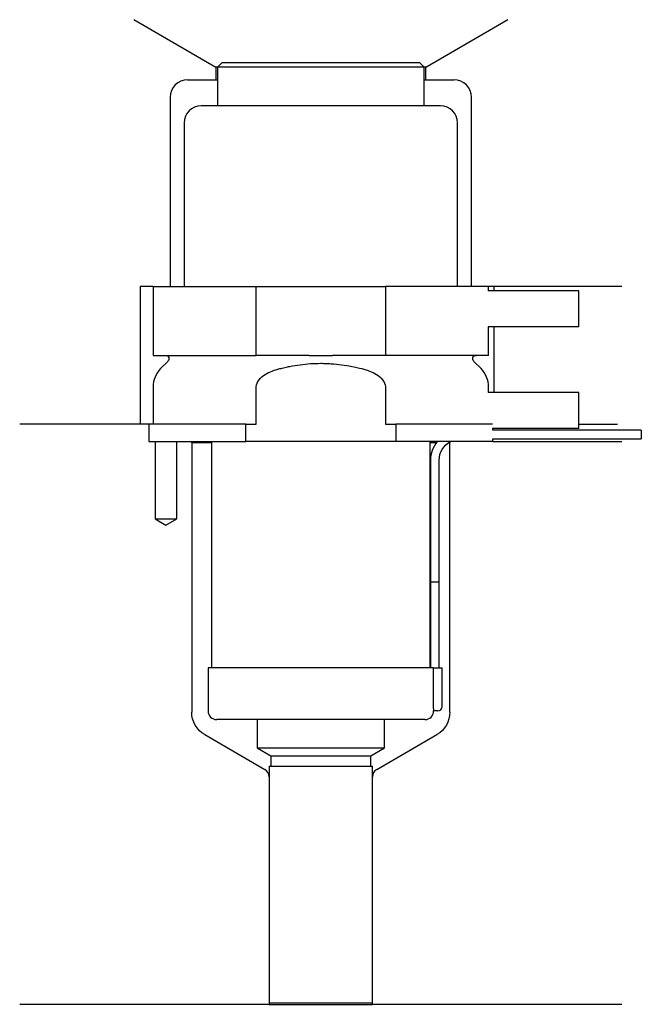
# Model space of a CAD drawing. Header units: millimetres. Extents: x 29 to 101, y 225 to 340.
import ezdxf

# ---------------------------------------------------------------- set-up
doc = ezdxf.new("R2010")
doc.units = ezdxf.units.MM
for name, color, linetype in [('201', 7, 'Continuous'), ('30', 7, 'Continuous'), ('32', 7, 'Continuous')]:
    doc.layers.add(name, color=color, linetype=linetype)

msp = doc.modelspace()

# ---------------------------------------------------------------- linework, layer by layer
at = {"layer": '201', "color": 113}
for p, q in [((42.52, 339.61), (52.05, 334.11)), ((76.45, 334.11), (85.98, 339.61)), ((52.05, 334.11), (52.05, 332.61)), ((52.25, 334.11), (52.05, 334.11)), ((76.45, 334.11), (76.25, 334.11)), ((76.45, 332.61), (76.45, 334.11)), ((48.75, 332.61), (52.05, 332.61)), ((52.05, 332.61), (52.25, 332.61)), ((76.25, 332.61), (76.45, 332.61)), ((76.45, 332.61), (79.75, 332.61)), ((46.75, 330.61), (46.75, 308.61)), ((81.75, 308.61), (81.75, 330.61)), ((43.25, 308.61), (43.25, 292.61)), ((44.75, 308.61), (43.25, 308.61)), ((99.25, 308.61), (83.75, 308.61)), ((84.37, 308.61), (84.37, 308.11)), ((84.37, 303.91), (84.37, 296.31)), ((43.25, 292.61), (29.25, 292.61)), ((44.25, 292.61), (29.25, 292.61)), ((44.25, 292.61), (44.25, 290.61)), ((94.25, 292.61), (98.73, 292.61)), ((94.25, 292.61), (98.73, 292.61)), ((45, 290.61), (45, 281.61)), ((47.5, 281.61), (47.5, 290.61)), ((49.15, 290.61), (49.25, 290.51)), ((49.25, 290.51), (51.55, 290.51)), ((49.25, 290.51), (49.25, 259.16)), ((76.95, 290.51), (77.7, 290.51)), ((79.14, 290.51), (79.25, 290.51)), ((79.25, 290.51), (79.35, 290.61)), ((79.25, 259.16), (79.25, 290.51)), ((84.25, 290.61), (99.25, 290.61)), ((45, 281.61), (46.25, 280.88)), ((46.25, 280.88), (47.5, 281.61)), ((50.75, 256.56), (57.74, 252.52)), ((70.75, 252.52), (77.75, 256.56)), ((58.24, 251.66), (58.24, 225.23)), ((70.25, 225.23), (70.25, 251.66)), ((58.24, 225.23), (29.25, 225.23)), ((58.24, 225.23), (70.25, 225.23)), ((99.25, 225.23), (70.25, 225.23))]:
    msp.add_line(p, q, dxfattribs=at)
for centre, radius, start, end in [((48.75, 330.61), 2, 90, 180), ((79.75, 330.61), 2, 0, 90), ((57.24, 251.66), 1, 0, 60), ((71.25, 251.66), 1, 120, 180)]:
    msp.add_arc(centre, radius, start, end, dxfattribs=at)
at = {"layer": '201', "color": 113, "extrusion": (0, 0, -1)}
for centre, start, end in [((-52.25, 259.16), -60, 0), ((-76.25, 259.16), 180, 240)]:
    msp.add_arc(centre, 3, start, end, dxfattribs=at)
at = {"layer": '30', "color": 113}
for p, q in [((52.75, 334.61), (52.25, 334.11)), ((52.25, 334.11), (52.25, 329.61)), ((76.25, 334.11), (52.25, 334.11)), ((75.75, 334.61), (52.75, 334.61)), ((76.25, 334.11), (75.75, 334.61)), ((76.25, 329.61), (76.25, 334.11)), ((78.15, 329.61), (50.35, 329.61)), ((48.35, 327.61), (48.35, 308.61)), ((80.15, 308.61), (80.15, 327.61)), ((44.75, 308.61), (56.75, 308.61)), ((44.75, 308.61), (44.75, 300.61)), ((56.75, 308.61), (71.75, 308.61)), ((56.75, 300.61), (56.75, 308.61)), ((83.75, 308.61), (71.75, 308.61)), ((71.75, 308.61), (71.75, 300.61)), ((83.75, 308.11), (83.75, 308.61)), ((83.75, 300.61), (83.75, 303.91)), ((44.75, 300.61), (56.75, 300.61)), ((46.48, 299.92), (45.63, 299.07)), ((62.91, 300.61), (56.75, 300.61)), ((71.75, 300.61), (65.59, 300.61)), ((83.75, 300.61), (71.75, 300.61)), ((82.87, 299.07), (82.02, 299.92)), ((44.75, 296.95), (44.75, 292.61)), ((56.75, 292.61), (56.75, 296.95)), ((71.75, 296.95), (71.75, 292.61)), ((83.75, 296.31), (83.75, 296.95)), ((55.53, 292.61), (44.25, 292.61)), ((44.25, 292.61), (44.25, 290.61)), ((55.53, 290.61), (55.53, 292.61)), ((55.53, 292.61), (56.75, 292.61)), ((71.75, 292.61), (72.97, 292.61)), ((72.97, 292.61), (72.97, 290.61)), ((84.21, 292.61), (72.97, 292.61)), ((84.25, 291.91), (84.25, 292.11)), ((101.5, 291.91), (84.25, 291.91)), ((101.5, 291.91), (101.5, 290.91)), ((44.25, 290.61), (55.53, 290.61)), ((45, 290.61), (45, 281.61)), ((47.5, 281.61), (47.5, 290.61)), ((51.55, 290.61), (51.55, 264.31)), ((72.97, 290.61), (55.53, 290.61)), ((84.25, 290.61), (72.97, 290.61)), ((76.95, 264.31), (76.95, 290.61)), ((84.25, 290.61), (84.25, 290.91)), ((84.25, 290.91), (101.5, 290.91)), ((77, 288.41), (77, 274.31)), ((78, 274.31), (78, 288.41)), ((45, 281.61), (47.5, 281.61)), ((77, 274.31), (78, 274.31)), ((77, 274.31), (77, 264.31)), ((77, 274.31), (78, 274.31)), ((78, 264.31), (78, 274.31)), ((51.15, 264.31), (51.15, 259.31)), ((77.32, 264.31), (51.15, 264.31)), ((77.32, 264.31), (77.32, 259.81)), ((77.32, 264.31), (78.35, 264.31)), ((78.35, 259.81), (78.35, 264.31)), ((77.85, 259.31), (77.35, 259.31)), ((76.35, 258.31), (52.15, 258.31)), ((56.85, 258.31), (56.85, 255.03)), ((71.65, 255.03), (71.65, 258.31)), ((56.85, 255.03), (58.44, 254.11)), ((56.85, 255.03), (71.65, 255.03)), ((58.44, 254.11), (58.44, 252.91)), ((58.44, 254.11), (70.05, 254.11)), ((70.05, 254.11), (71.65, 255.03)), ((70.05, 252.91), (70.05, 254.11)), ((58.24, 252.91), (70.25, 252.91)), ((58.24, 252.91), (58.24, 225.41)), ((70.25, 225.41), (70.25, 252.91)), ((58.24, 225.41), (70.25, 225.41))]:
    msp.add_line(p, q, dxfattribs=at)
for centre, radius, start, end in [((50.35, 327.61), 2, 90, 180), ((78.15, 327.61), 2, 0, 90), ((47.75, 296.95), 3, 135, 180), ((80.75, 296.95), 3, 0, 45), ((80.5, 288.41), 3.5, 141.0539, 180), ((77.85, 259.81), 0.5, -90, 0), ((52.15, 259.31), 1, 180, 270), ((76.35, 259.31), 1, -90, 0)]:
    msp.add_arc(centre, radius, start, end, dxfattribs=at)
at = {"layer": '30', "color": 113, "extrusion": (0, 0, -1)}
for centre, radius, start, end in [((-46.2, 300.21), 0.4, 90, 225), ((-82.3, 300.21), 0.4, -45, 90), ((-80.5, 288.41), 2.5, 0, 61.6416)]:
    msp.add_arc(centre, radius, start, end, dxfattribs=at)
at = {"layer": '30', "color": 113}
for points, knots in [([(59.48, 299.07), (59.67, 299.12), (59.87, 299.17), (60.27, 299.26), (60.46, 299.3), (61.06, 299.41), (61.45, 299.48), (62.64, 299.64), (63.44, 299.69), (64.45, 299.69), (64.65, 299.69), (65.06, 299.67), (65.26, 299.66), (65.86, 299.62), (66.26, 299.58), (67.46, 299.42), (68.24, 299.27), (69.02, 299.07)], [0, 0, 0, 0, 0.0625, 0.0625, 0.125, 0.125, 0.25, 0.25, 0.5, 0.5, 0.5625, 0.5625, 0.625, 0.625, 0.75, 0.75, 1, 1, 1, 1]), ([(62.91, 300.61), (63.35, 300.61), (63.8, 300.6), (64.36, 300.6), (64.47, 300.6), (64.69, 300.6), (64.81, 300.6), (65.14, 300.61), (65.37, 300.61), (65.59, 300.61)], [0, 0, 0, 0, 0.5, 0.5, 0.625, 0.625, 0.75, 0.75, 1, 1, 1, 1]), ([(56.75, 296.95), (56.75, 297.56), (57.25, 298.07), (58.3, 298.72), (58.88, 298.92), (59.48, 299.07)], [0, 0, 0, 0, 0.5, 0.5, 1, 1, 1, 1]), ([(69.02, 299.07), (69.62, 298.92), (70.2, 298.72), (71.25, 298.07), (71.75, 297.56), (71.75, 296.95)], [0, 0, 0, 0, 0.5, 0.5, 1, 1, 1, 1]), ([(77.32, 259.81), (77.32, 259.75), (77.32, 259.69), (77.33, 259.59), (77.33, 259.54), (77.33, 259.45), (77.33, 259.42), (77.34, 259.36), (77.34, 259.33), (77.34, 259.32), (77.34, 259.31), (77.34, 259.31)], [0, 0, 0, 0, 0.208202, 0.208202, 0.416635, 0.416635, 0.625338, 0.625338, 0.835614, 0.835614, 1, 1, 1, 1])]:
    msp.add_open_spline(points, degree=3, knots=knots, dxfattribs=at)
at = {"layer": '32', "color": 113}
for p, q in [((94.25, 308.11), (83.71, 308.11)), ((94.25, 303.91), (94.25, 308.11)), ((94.25, 303.91), (83.71, 303.91)), ((94.25, 296.31), (83.71, 296.31)), ((94.25, 292.11), (94.25, 296.31)), ((94.25, 292.11), (84.21, 292.11))]:
    msp.add_line(p, q, dxfattribs=at)

doc.saveas('drawing.dxf')
